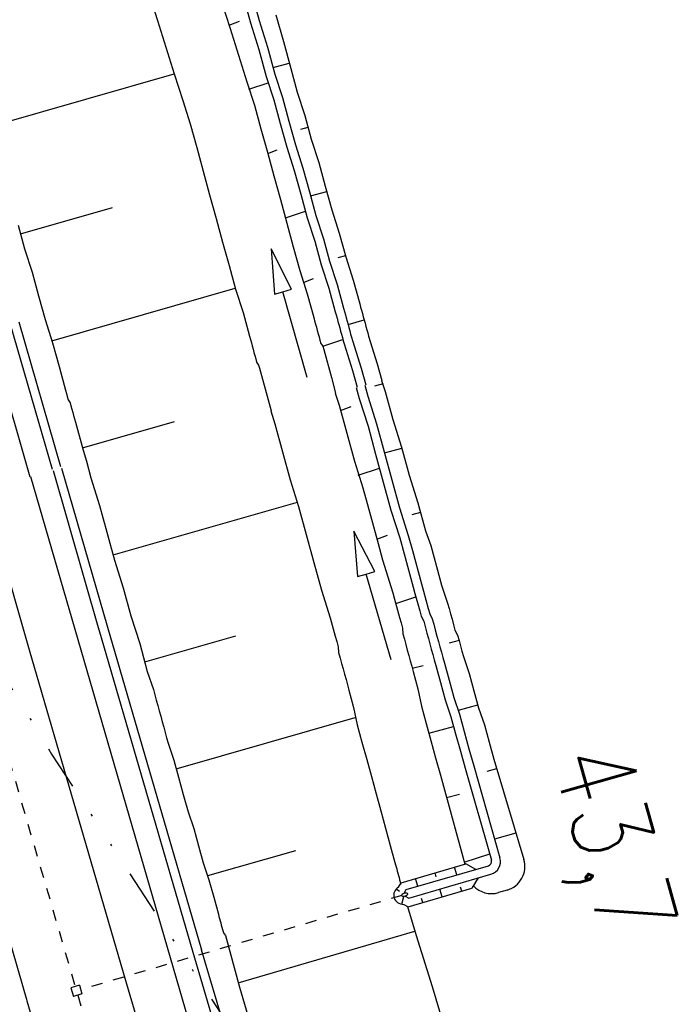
# Model space of a CAD drawing. Extents: x 447426 to 448116, y 440349 to 441552.
# Tile 54 of 96: x 447640 to 447669, y 441170 to 441215. Entities that reach past the tile are written whole.
import ezdxf

# ---------------------------------------------------------------- set-up
doc = ezdxf.new("R2010")
doc.units = 0
doc.header["$LTSCALE"] = 2
doc.header["$MEASUREMENT"] = 0
for name, pattern in [('ACAD_ISO03W100', [0.5, 0.25, -0.25]), ('ACAD_ISO10W100W', [0.5, 0.25, -0.25]), ('AUSGEZOGEN', [0]), ('GETRENNTX3', [3.25, 1, -0.75, 0, -0.75, 0, -0.75])]:
    doc.linetypes.add(name, pattern=pattern)
for name, color, linetype in [('BOESCHG', 250, 'AUSGEZOGEN'), ('DB-Bahnachse', 7, 'CONTINUOUS'), ('DB-Boeschungen', 15, 'CONTINUOUS'), ('DB-Gleisachsen', 7, 'CONTINUOUS'), ('DB-GRABEN', 15, 'AUSGEZOGEN'), ('DB-Ingenieurbauwerke', 15, 'CONTINUOUS'), ('DB-Kabelanlagen', 15, 'CONTINUOUS'), ('TELEKOM', 4, 'GETRENNTX3')]:
    doc.layers.add(name, color=color, linetype=linetype)
doc.styles.add('ROMANS', font='romans.shx', dxfattribs={"width": 0.8})

msp = doc.modelspace()

# ---------------------------------------------------------------- linework, layer by layer
at = {"layer": 'BOESCHG'}
msp.add_lwpolyline([(447609.491, 441479.773, -0.000773), (447613.632, 441470.609, -0.002321), (447614.992, 441467.549, -0.000006), (447625.529, 441443.54, -0.00021), (447625.822, 441442.872, -0.000103), (447629.419, 441434.652, -0.000025), (447644.421, 441400.348, -0.000637), (447655.364, 441375.235, -0.000709), (447665.125, 441352.668, -0.00651), (447673.509, 441332.491, -0.004864), (447684.113, 441305.236, -0.001312), (447689.441, 441291.026, -0.001315), (447694.683, 441276.817, -0.001967), (447705.662, 441246.448, -0.005439), (447709.468, 441235.41, -0.000932), (447712.891, 441225.058, -0.000641), (447717.818, 441209.998, -0.000283), (447721.951, 441197.286, -0.000346), (447725.32, 441186.879, -0.002747), (447729.663, 441173.176, -0.002398), (447734.475, 441157.43, -0.001587), (447736.175, 441151.705, -0.00215)], format="xyb", dxfattribs=at)
at = {"layer": 'DB-Bahnachse', "linetype": 'ACAD_ISO10W100W'}
msp.add_line((447638.954, 441182.29), (447642.581, 441169.852), dxfattribs=at)
at = {"layer": 'DB-Boeschungen', "linetype": 'Continuous'}
for p, q in [((447645.507, 441215.687), (447645.885, 441214.494)), ((447645.885, 441214.494), (447646.263, 441213.302)), ((447646.263, 441213.302), (447646.641, 441212.109)), ((447638.324, 441209.73), (447646.641, 441212.109)), ((447646.641, 441212.109), (447647.019, 441210.917)), ((447647.019, 441210.917), (447647.358, 441209.869)), ((447647.358, 441209.869), (447647.648, 441208.808)), ((447647.648, 441208.808), (447647.938, 441207.747)), ((447647.938, 441207.747), (447648.228, 441206.686)), ((447648.228, 441206.686), (447648.519, 441205.625)), ((447639.74, 441204.934), (447643.874, 441206.117)), ((447648.519, 441205.625), (447648.809, 441204.564)), ((447639.634, 441205.32), (447639.925, 441204.259)), ((447639.925, 441204.259), (447640.263, 441203.211)), ((447648.809, 441204.564), (447649.099, 441203.503)), ((447649.099, 441203.503), (447649.39, 441202.442)), ((447640.263, 441203.211), (447640.554, 441202.15)), ((447641.156, 441200.137), (447649.376, 441202.49)), ((447640.554, 441202.15), (447640.844, 441201.089)), ((447649.39, 441202.442), (447649.728, 441201.394)), ((447649.728, 441201.394), (447650.018, 441200.333)), ((447640.844, 441201.089), (447641.182, 441200.041)), ((447650.018, 441200.333), (447650.058, 441200.189)), ((447641.182, 441200.041), (447641.473, 441198.98)), ((447650.058, 441200.189), (447650.098, 441200.044)), ((447650.098, 441200.044), (447650.137, 441199.899)), ((447650.137, 441199.899), (447650.177, 441199.755)), ((447650.177, 441199.755), (447650.216, 441199.61)), ((447650.216, 441199.61), (447650.256, 441199.465)), ((447650.256, 441199.465), (447650.296, 441199.321)), ((447641.473, 441198.98), (447641.763, 441197.919)), ((447650.296, 441199.321), (447650.335, 441199.176)), ((447650.335, 441199.176), (447650.423, 441199.044)), ((447650.423, 441199.044), (447650.463, 441198.9)), ((447650.463, 441198.9), (447650.806, 441197.646)), ((447641.763, 441197.919), (447641.803, 441197.774)), ((447641.803, 441197.774), (447641.842, 441197.63)), ((447641.842, 441197.63), (447641.882, 441197.485)), ((447650.806, 441197.646), (447650.984, 441196.994)), ((447641.882, 441197.485), (447641.97, 441197.353)), ((447641.97, 441197.353), (447642.009, 441197.209)), ((447642.009, 441197.209), (447642.049, 441197.064)), ((447642.049, 441197.064), (447642.088, 441196.919)), ((447642.088, 441196.919), (447642.128, 441196.775)), ((447642.128, 441196.775), (447642.167, 441196.63)), ((447650.97, 441196.991), (447651.156, 441196.401)), ((447642.167, 441196.63), (447642.207, 441196.485)), ((447642.207, 441196.485), (447642.55, 441195.232)), ((447642.524, 441195.328), (447646.658, 441196.511)), ((447651.156, 441196.401), (447651.499, 441195.148)), ((447642.55, 441195.232), (447642.709, 441194.729)), ((447651.499, 441195.148), (447651.842, 441193.894)), ((447642.698, 441194.727), (447642.9, 441193.988)), ((447642.9, 441193.988), (447643.292, 441192.747)), ((447651.842, 441193.894), (447652.22, 441192.701)), ((447643.898, 441190.528), (447652.167, 441192.894)), ((447643.292, 441192.747), (447643.621, 441191.541)), ((447652.22, 441192.701), (447652.563, 441191.447)), ((447643.621, 441191.541), (447643.964, 441190.287)), ((447652.563, 441191.447), (447652.906, 441190.193)), ((447643.964, 441190.287), (447644.356, 441189.047)), ((447652.906, 441190.193), (447653.249, 441188.939)), ((447644.356, 441189.047), (447644.699, 441187.793)), ((447653.249, 441188.939), (447653.64, 441187.699)), ((447644.699, 441187.793), (447645.09, 441186.552)), ((447653.64, 441187.699), (447653.865, 441186.879)), ((447645.314, 441185.732), (447649.4, 441186.902)), ((447653.865, 441186.879), (447653.931, 441186.638)), ((447653.931, 441186.638), (447653.996, 441186.396)), ((447645.09, 441186.552), (447645.433, 441185.298)), ((447653.996, 441186.396), (447654.014, 441186.142)), ((447654.014, 441186.142), (447654.08, 441185.901)), ((447654.08, 441185.901), (447654.146, 441185.66)), ((447645.433, 441185.298), (447645.705, 441184.491)), ((447654.146, 441185.66), (447654.212, 441185.419)), ((447654.212, 441185.419), (447654.278, 441185.177)), ((447654.278, 441185.177), (447654.344, 441184.936)), ((447654.344, 441184.936), (447654.41, 441184.695)), ((447645.705, 441184.491), (447645.771, 441184.25)), ((447654.41, 441184.695), (447654.476, 441184.454)), ((447654.476, 441184.454), (447654.687, 441183.682)), ((447645.771, 441184.25), (447645.837, 441184.009)), ((447645.837, 441184.009), (447645.903, 441183.768)), ((447645.903, 441183.768), (447645.969, 441183.527)), ((447645.969, 441183.527), (447646.035, 441183.286)), ((447654.687, 441183.682), (447654.85, 441182.898)), ((447646.035, 441183.286), (447646.101, 441183.044)), ((447646.101, 441183.044), (447646.167, 441182.803)), ((447646.73, 441180.936), (447654.758, 441183.235)), ((447646.167, 441182.803), (447646.233, 441182.562)), ((447654.85, 441182.898), (447655.061, 441182.126)), ((447646.233, 441182.562), (447646.299, 441182.321)), ((447646.299, 441182.321), (447646.365, 441182.08)), ((447646.365, 441182.08), (447646.624, 441181.321)), ((447655.061, 441182.126), (447655.272, 441181.354)), ((447646.624, 441181.321), (447646.835, 441180.55)), ((447655.272, 441181.354), (447655.483, 441180.583)), ((447646.835, 441180.55), (447647.046, 441179.778)), ((447655.483, 441180.583), (447655.694, 441179.811)), ((447647.046, 441179.778), (447647.258, 441179.006)), ((447655.694, 441179.811), (447655.905, 441179.039)), ((447647.258, 441179.006), (447647.517, 441178.248)), ((447655.905, 441179.039), (447656.116, 441178.268)), ((447647.517, 441178.248), (447647.728, 441177.476)), ((447656.116, 441178.268), (447656.328, 441177.496)), ((447647.728, 441177.476), (447647.939, 441176.705)), ((447656.328, 441177.496), (447656.539, 441176.724)), ((447648.146, 441176.139), (447652.087, 441177.269)), ((447647.939, 441176.705), (447648.198, 441175.946)), ((447656.539, 441176.724), (447656.565, 441176.628)), ((447656.565, 441176.628), (447656.591, 441176.531)), ((447656.591, 441176.531), (447656.618, 441176.435)), ((447656.618, 441176.435), (447656.644, 441176.339)), ((447656.644, 441176.339), (447656.671, 441176.242)), ((447656.671, 441176.242), (447656.697, 441176.146)), ((447656.697, 441176.146), (447656.723, 441176.049)), ((447656.723, 441176.049), (447656.75, 441175.953)), ((447648.198, 441175.946), (447648.409, 441175.175)), ((447656.75, 441175.953), (447656.776, 441175.856)), ((447656.776, 441175.856), (447656.802, 441175.76)), ((447648.409, 441175.175), (447648.621, 441174.403)), ((447657.099, 441174.757), (447657.484, 441173.458)), ((447648.621, 441174.403), (447648.647, 441174.306)), ((447648.647, 441174.306), (447648.673, 441174.21)), ((447648.673, 441174.21), (447648.7, 441174.114)), ((447648.7, 441174.114), (447648.726, 441174.017)), ((447648.726, 441174.017), (447648.752, 441173.921)), ((447648.752, 441173.921), (447648.779, 441173.824)), ((447648.779, 441173.824), (447648.805, 441173.728)), ((447648.805, 441173.728), (447648.832, 441173.631)), ((447648.832, 441173.631), (447648.858, 441173.535)), ((447648.858, 441173.535), (447648.933, 441173.452)), ((447648.933, 441173.452), (447649.566, 441171.137)), ((447649.513, 441171.329), (447657.431, 441173.651)), ((447657.484, 441173.458), (447658.214, 441171.169)), ((447649.566, 441171.137), (447650.247, 441168.835)), ((447658.214, 441171.169), (447658.895, 441168.868))]:
    msp.add_line(p, q, dxfattribs=at)
at = {"layer": 'DB-Gleisachsen', "linetype": 'Continuous'}
for p, q in [((447638.06, 441193.489), (447640.139, 441186.269)), ((447640.139, 441186.269), (447644.354, 441171.79)), ((447635.816, 441185.017), (447640.034, 441170.532)), ((447644.353, 441171.795), (447648.541, 441157.539)), ((447640.035, 441170.527), (447644.224, 441156.271))]:
    msp.add_line(p, q, dxfattribs=at)
at = {"layer": 'DB-GRABEN', "linetype": 'Continuous'}
for p, q in [((447648.765, 441215.334), (447649.143, 441214.142)), ((447649.73, 441215.598), (447650.06, 441214.393)), ((447650.116, 441215.704), (447650.445, 441214.498)), ((447649.104, 441214.287), (447649.573, 441214.467)), ((447650.445, 441214.498), (447650.824, 441213.306)), ((447651.204, 441214.758), (447651.534, 441213.552)), ((447649.143, 441214.142), (447649.521, 441212.949)), ((447650.06, 441214.393), (447650.438, 441213.2)), ((447651.534, 441213.552), (447651.864, 441212.346)), ((447650.438, 441213.2), (447650.768, 441211.994)), ((447650.824, 441213.306), (447651.153, 441212.1)), ((447649.521, 441212.949), (447649.899, 441211.757)), ((447651.074, 441212.389), (447651.798, 441212.587)), ((447651.864, 441212.346), (447652.154, 441211.285)), ((447649.899, 441211.757), (447650.238, 441210.709)), ((447650.768, 441211.994), (447651.106, 441210.947)), ((447651.153, 441212.1), (447651.492, 441211.052)), ((447649.992, 441211.419), (447650.847, 441211.705)), ((447651.106, 441210.947), (447651.396, 441209.886)), ((447651.492, 441211.052), (447651.782, 441209.991)), ((447652.154, 441211.285), (447652.492, 441210.237)), ((447650.238, 441210.709), (447650.528, 441209.648)), ((447651.782, 441209.991), (447652.073, 441208.93)), ((447652.492, 441210.237), (447652.783, 441209.176)), ((447650.528, 441209.648), (447650.819, 441208.587)), ((447651.396, 441209.886), (447651.687, 441208.825)), ((447652.638, 441209.707), (447652.3, 441209.614)), ((447652.783, 441209.176), (447653.121, 441208.129)), ((447650.832, 441208.539), (447651.253, 441208.706)), ((447651.687, 441208.825), (447652.025, 441207.777)), ((447652.073, 441208.93), (447652.411, 441207.882)), ((447650.819, 441208.587), (447651.109, 441207.526)), ((447652.411, 441207.882), (447652.701, 441206.821)), ((447653.121, 441208.129), (447653.412, 441207.068)), ((447651.109, 441207.526), (447651.399, 441206.465)), ((447652.025, 441207.777), (447652.316, 441206.716)), ((447653.412, 441207.068), (447653.702, 441206.007)), ((447651.399, 441206.465), (447651.689, 441205.404)), ((447652.316, 441206.716), (447652.606, 441205.655)), ((447652.701, 441206.821), (447652.992, 441205.76)), ((447652.754, 441206.628), (447653.478, 441206.826)), ((447651.623, 441205.645), (447652.527, 441205.944)), ((447652.606, 441205.655), (447652.944, 441204.607)), ((447652.992, 441205.76), (447653.33, 441204.713)), ((447653.702, 441206.007), (447654.04, 441204.959)), ((447651.689, 441205.404), (447651.98, 441204.343)), ((447653.33, 441204.713), (447653.607, 441203.7)), ((447654.04, 441204.959), (447654.331, 441203.898)), ((447651.903, 441202.443), (447650.98, 441204.262)), ((447650.98, 441204.262), (447651.133, 441202.228)), ((447651.98, 441204.343), (447652.27, 441203.282)), ((447652.944, 441204.607), (447653.235, 441203.546)), ((447654.317, 441203.946), (447653.98, 441203.854)), ((447654.331, 441203.898), (447654.669, 441202.85)), ((447653.235, 441203.546), (447653.573, 441202.498)), ((447653.607, 441203.7), (447653.946, 441202.652)), ((447652.27, 441203.282), (447652.609, 441202.234)), ((447652.463, 441202.765), (447652.884, 441202.932)), ((447653.573, 441202.498), (447653.863, 441201.437)), ((447653.946, 441202.652), (447654.236, 441201.591)), ((447654.669, 441202.85), (447654.959, 441201.789)), ((447651.133, 441202.228), (447651.518, 441202.336)), ((447651.518, 441202.336), (447651.903, 441202.443)), ((447652.595, 441198.483), (447651.518, 441202.336)), ((447652.609, 441202.234), (447652.899, 441201.173)), ((447654.959, 441201.789), (447654.999, 441201.644)), ((447654.999, 441201.644), (447655.039, 441201.5)), ((447652.899, 441201.173), (447652.938, 441201.029)), ((447653.863, 441201.437), (447653.903, 441201.292)), ((447653.903, 441201.292), (447653.943, 441201.148)), ((447654.236, 441201.591), (447654.276, 441201.446)), ((447654.276, 441201.446), (447654.315, 441201.302)), ((447654.315, 441201.302), (447654.355, 441201.157)), ((447654.355, 441201.157), (447654.394, 441201.012)), ((447655.039, 441201.5), (447655.078, 441201.355)), ((447655.078, 441201.355), (447655.118, 441201.21)), ((447655.118, 441201.21), (447655.157, 441201.065)), ((447652.938, 441201.029), (447652.978, 441200.884)), ((447652.978, 441200.884), (447653.018, 441200.739)), ((447653.018, 441200.739), (447653.057, 441200.595)), ((447653.943, 441201.148), (447653.982, 441201.003)), ((447653.982, 441201.003), (447654.022, 441200.858)), ((447654.022, 441200.858), (447654.061, 441200.714)), ((447654.061, 441200.714), (447654.101, 441200.569)), ((447654.394, 441201.012), (447654.434, 441200.868)), ((447654.434, 441200.868), (447655.157, 441201.065)), ((447654.434, 441200.868), (447654.474, 441200.723)), ((447654.474, 441200.723), (447654.513, 441200.578)), ((447655.157, 441201.065), (447655.197, 441200.921)), ((447655.197, 441200.921), (447655.237, 441200.776)), ((447655.237, 441200.776), (447655.276, 441200.631)), ((447653.057, 441200.595), (447653.097, 441200.45)), ((447653.097, 441200.45), (447653.136, 441200.305)), ((447653.136, 441200.305), (447653.176, 441200.161)), ((447654.101, 441200.569), (447654.141, 441200.424)), ((447654.141, 441200.424), (447654.18, 441200.28)), ((447654.18, 441200.28), (447654.22, 441200.135)), ((447654.513, 441200.578), (447654.553, 441200.434)), ((447654.553, 441200.434), (447654.592, 441200.289)), ((447654.592, 441200.289), (447654.632, 441200.144)), ((447655.276, 441200.631), (447655.316, 441200.487)), ((447655.316, 441200.487), (447655.355, 441200.342)), ((447655.355, 441200.342), (447655.747, 441199.101)), ((447653.176, 441200.161), (447653.216, 441200.016)), ((447653.216, 441200.016), (447653.303, 441199.884)), ((447653.303, 441199.884), (447654.207, 441200.183)), ((447653.303, 441199.884), (447653.343, 441199.74)), ((447654.22, 441200.135), (447654.259, 441199.99)), ((447654.259, 441199.99), (447654.637, 441198.798)), ((447654.632, 441200.144), (447655.023, 441198.903)), ((447653.343, 441199.74), (447653.686, 441198.486)), ((447655.747, 441199.101), (447655.951, 441198.353)), ((447654.637, 441198.798), (447654.842, 441198.05)), ((447655.023, 441198.903), (447655.228, 441198.155)), ((447653.686, 441198.486), (447653.878, 441197.786)), ((447655.189, 441198.146), (447655.325, 441197.646)), ((447656.005, 441198.194), (447655.619, 441198.089)), ((447655.941, 441198.352), (447656.097, 441197.857)), ((447653.865, 441197.784), (447654.036, 441197.241)), ((447654.803, 441198.04), (447654.94, 441197.54)), ((447655.325, 441197.646), (447655.717, 441196.405)), ((447656.097, 441197.857), (447656.44, 441196.603)), ((447654.036, 441197.241), (447654.379, 441195.987)), ((447654.102, 441197), (447654.572, 441197.18)), ((447654.94, 441197.54), (447655.331, 441196.299)), ((447655.331, 441196.299), (447655.674, 441195.045)), ((447655.717, 441196.405), (447656.06, 441195.151)), ((447656.44, 441196.603), (447656.831, 441195.362)), ((447654.379, 441195.987), (447654.722, 441194.733)), ((447655.674, 441195.045), (447656.017, 441193.792)), ((447656.06, 441195.151), (447656.403, 441193.897)), ((447656.073, 441195.103), (447656.845, 441195.314)), ((447656.831, 441195.362), (447657.174, 441194.108)), ((447654.722, 441194.733), (447655.101, 441193.541)), ((447654.894, 441194.106), (447655.845, 441194.418)), ((447657.174, 441194.108), (447657.566, 441192.867)), ((447656.017, 441193.792), (447656.36, 441192.538)), ((447656.403, 441193.897), (447656.746, 441192.643)), ((447655.101, 441193.541), (447655.444, 441192.287)), ((447657.566, 441192.867), (447657.909, 441191.613)), ((447656.36, 441192.538), (447656.751, 441191.297)), ((447656.746, 441192.643), (447657.137, 441191.402)), ((447657.684, 441192.433), (447657.298, 441192.328)), ((447655.444, 441192.287), (447655.787, 441191.033)), ((447655.635, 441189.777), (447654.691, 441191.585)), ((447654.691, 441191.585), (447654.867, 441189.553)), ((447657.909, 441191.613), (447658.142, 441190.951)), ((447655.734, 441191.226), (447656.203, 441191.406)), ((447655.787, 441191.033), (447655.984, 441190.31)), ((447656.751, 441191.297), (447656.949, 441190.573)), ((447657.137, 441191.402), (447657.322, 441190.727)), ((447656.949, 441190.573), (447657.358, 441189.078)), ((447657.322, 441190.727), (447657.731, 441189.232)), ((447658.142, 441190.951), (447658.55, 441189.456)), ((447655.984, 441190.31), (447656.442, 441188.828)), ((447655.251, 441189.665), (447655.635, 441189.777)), ((447654.867, 441189.553), (447655.251, 441189.665)), ((447656.371, 441185.825), (447655.251, 441189.665)), ((447657.731, 441189.232), (447657.823, 441188.895)), ((447658.55, 441189.456), (447658.63, 441189.167)), ((447656.442, 441188.828), (447656.521, 441188.538)), ((447657.358, 441189.078), (447657.437, 441188.789)), ((447657.437, 441188.789), (447657.648, 441188.017)), ((447657.823, 441188.895), (447658.034, 441188.123)), ((447658.63, 441189.167), (447658.902, 441188.36)), ((447656.521, 441188.538), (447656.745, 441187.718)), ((447656.574, 441188.345), (447657.477, 441188.644)), ((447658.902, 441188.36), (447658.968, 441188.119)), ((447657.648, 441188.017), (447657.714, 441187.776)), ((447658.034, 441188.123), (447658.1, 441187.882)), ((447658.968, 441188.119), (447659.034, 441187.878)), ((447656.745, 441187.718), (447656.811, 441187.477)), ((447656.811, 441187.477), (447656.877, 441187.236)), ((447657.714, 441187.776), (447657.828, 441187.548)), ((447657.828, 441187.548), (447657.908, 441187.259)), ((447658.1, 441187.882), (447658.214, 441187.654)), ((447658.214, 441187.654), (447658.28, 441187.413)), ((447659.034, 441187.878), (447659.1, 441187.637)), ((447659.1, 441187.637), (447659.166, 441187.396)), ((447656.877, 441187.236), (447656.895, 441186.982)), ((447657.908, 441187.259), (447657.973, 441187.018)), ((447658.28, 441187.413), (447658.346, 441187.172)), ((447658.346, 441187.172), (447658.425, 441186.882)), ((447659.166, 441187.396), (447659.232, 441187.155)), ((447659.232, 441187.155), (447659.346, 441186.927)), ((447656.895, 441186.982), (447656.961, 441186.741)), ((447656.961, 441186.741), (447657.027, 441186.5)), ((447657.973, 441187.018), (447658.039, 441186.777)), ((447658.039, 441186.777), (447658.105, 441186.535)), ((447658.425, 441186.882), (447658.491, 441186.641)), ((447658.491, 441186.641), (447658.557, 441186.4)), ((447659.412, 441186.686), (447658.978, 441186.567)), ((447659.346, 441186.927), (447659.412, 441186.686)), ((447659.412, 441186.686), (447659.478, 441186.444)), ((447657.027, 441186.5), (447657.093, 441186.258)), ((447657.093, 441186.258), (447657.159, 441186.017)), ((447658.105, 441186.535), (447658.171, 441186.294)), ((447658.171, 441186.294), (447658.237, 441186.053)), ((447658.557, 441186.4), (447658.623, 441186.159)), ((447658.623, 441186.159), (447658.689, 441185.918)), ((447659.478, 441186.444), (447659.544, 441186.203)), ((447659.544, 441186.203), (447659.61, 441185.962)), ((447657.159, 441186.017), (447657.225, 441185.776)), ((447657.225, 441185.776), (447657.291, 441185.535)), ((447658.237, 441186.053), (447658.303, 441185.812)), ((447658.303, 441185.812), (447658.369, 441185.571)), ((447658.689, 441185.918), (447658.755, 441185.676)), ((447659.61, 441185.962), (447659.869, 441185.204)), ((447657.291, 441185.535), (447657.356, 441185.294)), ((447657.317, 441185.439), (447657.799, 441185.57)), ((447657.356, 441185.294), (447657.568, 441184.522)), ((447658.369, 441185.571), (447658.58, 441184.799)), ((447658.755, 441185.676), (447658.966, 441184.905)), ((447658.966, 441184.905), (447659.177, 441184.133)), ((447659.869, 441185.204), (447660.08, 441184.432)), ((447657.568, 441184.522), (447657.73, 441183.737)), ((447658.58, 441184.799), (447658.791, 441184.028)), ((447660.08, 441184.432), (447660.291, 441183.66)), ((447658.791, 441184.028), (447659.051, 441183.269)), ((447659.177, 441184.133), (447659.437, 441183.375)), ((447657.73, 441183.737), (447657.942, 441182.966)), ((447659.384, 441183.568), (447660.252, 441183.805)), ((447660.291, 441183.66), (447660.551, 441182.902)), ((447659.051, 441183.269), (447659.262, 441182.498)), ((447659.437, 441183.375), (447659.648, 441182.603)), ((447657.942, 441182.966), (447658.153, 441182.194)), ((447658.06, 441182.532), (447659.169, 441182.835)), ((447659.648, 441182.603), (447659.859, 441181.831)), ((447660.551, 441182.902), (447660.762, 441182.13)), ((447658.153, 441182.194), (447658.364, 441181.422)), ((447659.262, 441182.498), (447659.473, 441181.726)), ((447659.473, 441181.726), (447659.684, 441180.954)), ((447659.859, 441181.831), (447660.07, 441181.06)), ((447660.762, 441182.13), (447660.973, 441181.359)), ((447658.364, 441181.422), (447658.575, 441180.651)), ((447660.973, 441181.359), (447662.319, 441176.862)), ((447659.684, 441180.954), (447660.866, 441176.828)), ((447660.07, 441181.06), (447661.25, 441176.938)), ((447661.092, 441180.925), (447660.658, 441180.806)), ((447658.575, 441180.651), (447659.67, 441176.648)), ((447658.852, 441179.638), (447659.431, 441179.796)), ((447661.015, 441177.793), (447661.98, 441178.057)), ((447659.643, 441176.744), (447660.788, 441177.109)), ((447656.812, 441175.816), (447659.715, 441176.661)), ((447657.049, 441175.51), (447660.729, 441176.581)), ((447659.319, 441176.171), (447659.215, 441176.516)), ((447660.164, 441176.417), (447659.715, 441176.661)), ((447657.164, 441175.127), (447660.841, 441176.197)), ((447657.57, 441175.662), (447657.467, 441176.007)), ((447658.388, 441176.087), (447658.336, 441176.26)), ((447660.278, 441176.033), (447659.993, 441175.575)), ((447656.698, 441175.624), (447656.812, 441175.816)), ((447657.13, 441174.742), (447659.988, 441175.574)), ((447659.537, 441175.443), (447659.485, 441175.615)), ((447656.741, 441175.425), (447656.59, 441175.525)), ((447656.845, 441174.85), (447656.94, 441175.2)), ((447656.955, 441175.353), (447657.049, 441175.51)), ((447656.998, 441175.209), (447657.164, 441175.127)), ((447657.789, 441174.934), (447657.737, 441175.106)), ((447658.658, 441175.187), (447658.554, 441175.532)), ((447661.575, 441175.491), (447661.18, 441175.375)), ((447656.931, 441174.841), (447657.13, 441174.742))]:
    msp.add_line(p, q, dxfattribs=at)
for centre, major_axis, ratio, start_param, end_param in [((447660.673, 441176.773), (-0.424, 0.424), 1, 2.639407, 4.205909), ((447661.265, 441176.546), (-0.778, 0.778), 1, 2.641938, 4.217813), ((447660.673, 441176.773), (-0.141, 0.141), 1, 2.639407, 4.205909), ((447656.977, 441175.281), (0.481, 0.117), 0.879152, 1.966017, 4.408131), ((447660.87, 441176.43), (-0.778, 0.778), 1, 1.530213, 2.641938)]:
    msp.add_ellipse(centre, major_axis=major_axis, ratio=ratio, start_param=start_param, end_param=end_param, dxfattribs=at)
at = {"layer": 'DB-Ingenieurbauwerke', "linetype": 'Continuous'}
for p, q in [((447630.453, 441227.773), (447640.166, 441194.033)), ((447640.19, 441194.041), (447647.266, 441169.684)), ((447642.251, 441186.884), (447642.252, 441186.881)), ((447645.382, 441176.745), (447645.381, 441176.748)), ((447642.384, 441171.217), (447642, 441171.104)), ((447642.384, 441171.217), (447642.501, 441170.834)), ((447642, 441171.104), (447642.117, 441170.722)), ((447642.501, 441170.834), (447642.117, 441170.722))]:
    msp.add_line(p, q, dxfattribs=at)
at = {"layer": 'DB-Ingenieurbauwerke', "linetype": 'ACAD_ISO03W100'}
msp.add_line((447656.846, 441175.248), (447642.445, 441171.017), dxfattribs=at)
at = {"layer": 'DB-Ingenieurbauwerke', "linetype": 'Continuous'}
msp.add_ellipse((447656.977, 441175.281), major_axis=(0.13, 0.038), ratio=0.555556, dxfattribs=at)
at = {"layer": 'DB-Kabelanlagen', "linetype": 'Continuous'}
for p, q in [((447639.288, 441200.879), (447641.159, 441194.38)), ((447639.673, 441200.989), (447641.544, 441194.491)), ((447641.203, 441194.318), (447643.262, 441187.168)), ((447641.589, 441194.424), (447643.646, 441187.279)), ((447643.259, 441187.177), (447647.475, 441172.699)), ((447643.643, 441187.289), (447647.859, 441172.81)), ((447647.471, 441172.711), (447651.932, 441157.525)), ((447647.855, 441172.824), (447652.284, 441157.749))]:
    msp.add_line(p, q, dxfattribs=at)
at = {"layer": 'TELEKOM', "flags": 128}
msp.add_lwpolyline([(447564.498, 441338.237), (447631.73, 441197.061), (447641.142, 441181.589), (447655.61, 441159.43), (447660.211, 441152.325), (447679.311, 441127.581), (447697.171, 441107.43), (447709.004, 441096.04), (447719.719, 441087.341), (447736.724, 441072.731), (447743.315, 441066.531), (447746.332, 441063.989), (447747.925, 441061.673), (447751.324, 441058.869), (447755.592, 441053.596), (447757.469, 441051.384), (447762.472, 441046.282), (447765.905, 441044), (447770.626, 441039.515), (447774.901, 441034.638), (447783.231, 441025.814), (447789.944, 441018.848), (447796.901, 441011.458), (447803.631, 441005.8), (447806.013, 441003.556), (447808.691, 441001.566), (447810.549, 441000.082)], dxfattribs=at)

# ---------------------------------------------------------------- texts
at = {"layer": 'DB-Bahnachse', "linetype": 'Continuous', "style": 'ROMANS', "oblique": 0, "width": 0.8334}
msp.add_text('43,7', height=3.5, rotation=285.7877, dxfattribs=at).set_placement((447663.556, 441181.453))

doc.saveas('drawing.dxf')
